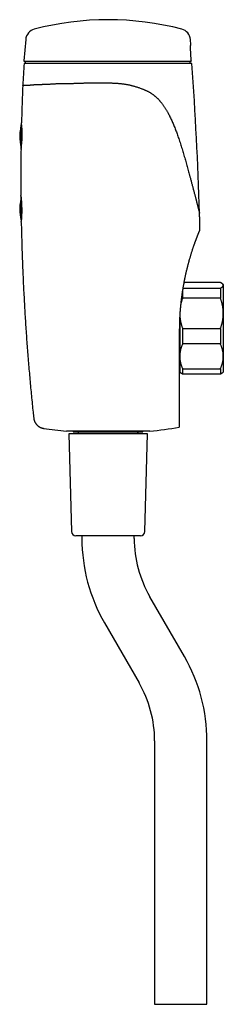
# Model space of a CAD drawing. Header units: millimetres. Extents: x 8 to 405, y 12 to 737.
# Tile 9 of 12: x 28 to 98, y 399 to 737. Entities that reach past the tile are written whole.
import ezdxf

# ---------------------------------------------------------------- set-up
doc = ezdxf.new("R2010")
doc.units = ezdxf.units.MM

msp = doc.modelspace()

# ---------------------------------------------------------------- linework, layer by layer
at = {"color": 7, "linetype": 'Continuous', "lineweight": 30}
for p, q in [((29.84, 730.29), (29.2, 723)), ((86.66, 728.48), (86.5, 730.29)), ((87.02, 722.08), (29.32, 722.08)), ((86.61, 722.78), (29.4, 722.78)), ((29.67, 722.78), (29.67, 722.08)), ((86.4, 722.08), (86.41, 722.78)), ((28.41, 701.39), (28.28, 701.39)), ((28.28, 701.39), (28.28, 692.83)), ((28.41, 693.74), (28.41, 701.49)), ((28.19, 676.68), (28.19, 676.68)), ((28.28, 676.07), (28.28, 667.78)), ((28.41, 668.25), (28.41, 675.04)), ((28.28, 667.78), (28.36, 667.78)), ((28.32, 667.48), (28.32, 667.48)), ((96.8, 646.82), (84.24, 646.82)), ((97.8, 646.08), (97.58, 646.31)), ((97.8, 646.08), (97.8, 645.86)), ((83.8, 644.33), (83.8, 641.47)), ((83.9, 644.91), (96.8, 644.91)), ((96.8, 644.91), (96.8, 641.47)), ((97.8, 645.86), (97.8, 636.25)), ((96.8, 641.47), (83.8, 641.47)), ((97.8, 636.25), (97.8, 621.47)), ((82.8, 634.99), (82.8, 621.47)), ((83.8, 631.02), (83.8, 625.74)), ((83.8, 631.02), (96.8, 631.02)), ((96.8, 631.02), (96.8, 625.74)), ((96.8, 625.74), (83.8, 625.74)), ((82.8, 621.47), (82.8, 616.08)), ((97.8, 621.47), (97.8, 616.08)), ((82.8, 616.08), (83.03, 615.86)), ((83.8, 617.19), (96.8, 617.19)), ((83.8, 617.19), (83.8, 615.35)), ((96.8, 617.19), (96.8, 615.35)), ((97.58, 615.86), (97.8, 616.08)), ((96.8, 615.35), (83.8, 615.35)), ((72.48, 595.77), (43.85, 595.77)), ((46.17, 595.77), (46.17, 595.58)), ((46.17, 595.58), (70.17, 595.58)), ((70.17, 595.58), (70.17, 595.77)), ((82.67, 597.19), (82.67, 597.1)), ((44.67, 594.83), (45.55, 561.29)), ((71.67, 594.83), (44.67, 594.83)), ((48.02, 595.08), (48.02, 594.83)), ((68.32, 594.83), (68.32, 595.08)), ((70.79, 561.29), (71.67, 594.83)), ((52.75, 559.83), (47.05, 559.83)), ((49.17, 559.83), (49.17, 558.92)), ((69.29, 559.83), (52.75, 559.83)), ((67.17, 558.92), (67.17, 559.83)), ((84.4, 518.36), (72.53, 538.92)), ((56.94, 529.92), (68.81, 509.36)), ((74.17, 489.36), (74.17, 398.92)), ((92.17, 398.92), (92.17, 489.36)), ((74.17, 398.92), (92.17, 398.92))]:
    msp.add_line(p, q, dxfattribs=at)
at = {"color": 7, "linetype": 'Continuous', "lineweight": 30, "flags": 128}
msp.add_lwpolyline([(28.42, 701.52), (28.41, 701.51), (28.41, 701.49)], dxfattribs=at)
at = {"color": 7, "linetype": 'Continuous', "lineweight": 30}
for centre, radius, start, end in [((58.17, 637.08), 100, 75.3085, 104.6915), ((33.82, 729.94), 4, 104.6915, 175), ((82.51, 729.94), 4, 5, 75.3085), ((1525.82, 619.76), 1500, 176.08862, 176.37815), ((29.4, 722.98), 0.2, 175, 270), ((-1409.49, 619.76), 1500, 1.94495, 3.91138), ((-2.69, 697.66), 31.35, 350.5023, 7.3787), ((-3.27, 671.65), 31.87, 352.4963, 9.096), ((58.17, 745.08), 150, 261.4937, 264.5236), ((47.52, 595.08), 0.5, 0, 90), ((68.82, 595.08), 0.5, 90, 180), ((58.17, 745.08), 150, 275.4764, 279.4004), ((47.05, 561.33), 1.5, 181.5, 270), ((107.17, 558.92), 58, 180, 210), ((107.17, 558.92), 40, 180, 210), ((69.29, 561.33), 1.5, 270, 358.5), ((34.17, 489.36), 58, 0, 30), ((34.17, 489.36), 40, 0, 30)]:
    msp.add_arc(centre, radius, start, end, dxfattribs=at)
for points, knots in [([(86.51, 727.1), (86.51, 727.12), (86.51, 727.16), (86.5, 727.22), (86.5, 727.28), (86.5, 727.35), (86.5, 727.42), (86.5, 727.5), (86.5, 727.58), (86.5, 727.65), (86.51, 727.72), (86.51, 727.79), (86.52, 727.86), (86.52, 727.92), (86.53, 727.99), (86.54, 728.05), (86.55, 728.1), (86.56, 728.15), (86.57, 728.2), (86.57, 728.23), (86.58, 728.27), (86.59, 728.3), (86.6, 728.33), (86.61, 728.36), (86.62, 728.4), (86.63, 728.42), (86.64, 728.45), (86.65, 728.46), (86.66, 728.47), (86.66, 728.48), (86.66, 728.48), (86.66, 728.48)], [0, 0, 0, 0, 0.014637, 0.029363, 0.044192, 0.059097, 0.080561, 0.102196, 0.124015, 0.145955, 0.169017, 0.19487, 0.220828, 0.251236, 0.281752, 0.313571, 0.345466, 0.377553, 0.409689, 0.442048, 0.474439, 0.50698, 0.539544, 0.588689, 0.637881, 0.696092, 0.754345, 0.826426, 0.898552, 0.970026, 1, 1, 1, 1]), ([(86.77, 723), (86.75, 723.34), (86.7, 724.03), (86.64, 725.05), (86.57, 726.07), (86.53, 726.76), (86.51, 727.1)], [0, 0, 0, 0, 0.249967, 0.499945, 0.749963, 1, 1, 1, 1]), ([(86.77, 723), (86.77, 722.99), (86.77, 722.98), (86.77, 722.96), (86.76, 722.93), (86.76, 722.91), (86.75, 722.89), (86.74, 722.87), (86.72, 722.84), (86.7, 722.82), (86.69, 722.81), (86.67, 722.8), (86.65, 722.79), (86.63, 722.78), (86.62, 722.78), (86.61, 722.78)], [0, 0, 0, 0, 0.048742, 0.09921, 0.148157, 0.198512, 0.264191, 0.331716, 0.433259, 0.537513, 0.621253, 0.705645, 0.791702, 0.878203, 1, 1, 1, 1]), ([(28.82, 714.52), (28.81, 714.24), (28.76, 713.11), (28.69, 711.12), (28.6, 708.56), (28.52, 705.99), (28.45, 703.7), (28.41, 702.26), (28.4, 701.68)], [0, 0, 0, 0, 0.0658748, 0.2647102, 0.4641738, 0.6642372, 0.8648719, 1, 1, 1, 1]), ([(28.82, 714.52), (28.82, 714.52), (28.82, 714.52), (28.83, 714.52), (28.85, 714.53), (28.88, 714.54), (28.91, 714.55), (28.95, 714.56), (29, 714.57), (29.06, 714.58), (29.12, 714.59), (29.19, 714.59), (29.26, 714.6), (29.33, 714.61), (29.41, 714.61), (29.5, 714.61), (29.6, 714.62), (29.71, 714.62), (29.83, 714.62), (29.95, 714.61), (30.09, 714.61), (30.22, 714.61), (30.36, 714.61), (30.49, 714.61), (30.63, 714.61), (30.78, 714.61), (30.93, 714.62), (31.09, 714.63), (31.27, 714.64), (31.46, 714.66), (31.66, 714.68), (31.87, 714.7), (32.08, 714.72), (32.32, 714.74), (32.59, 714.76), (32.89, 714.79), (33.2, 714.81), (33.52, 714.83), (33.86, 714.84), (34.18, 714.86), (34.51, 714.87), (34.82, 714.87), (35.15, 714.88), (35.48, 714.88), (35.82, 714.89), (36.16, 714.89), (36.5, 714.9), (36.84, 714.91), (37.19, 714.93), (37.54, 714.95), (37.9, 714.97), (38.29, 714.99), (38.72, 715.02), (39.18, 715.05), (39.65, 715.08), (40.13, 715.1), (40.61, 715.13), (41.08, 715.15), (41.54, 715.16), (41.98, 715.17), (42.43, 715.18), (42.88, 715.19), (43.34, 715.19), (43.79, 715.2), (44.23, 715.2), (44.67, 715.2), (45.11, 715.2), (45.56, 715.21), (46.01, 715.22), (46.47, 715.23), (46.95, 715.24), (47.45, 715.26), (47.94, 715.28), (48.45, 715.3), (48.95, 715.32), (49.46, 715.33), (49.97, 715.35), (50.49, 715.36), (51.02, 715.37), (51.55, 715.38), (52.09, 715.39), (52.62, 715.39), (53.16, 715.39), (53.71, 715.38), (54.25, 715.38), (54.8, 715.37), (55.35, 715.36), (55.9, 715.36), (56.45, 715.35), (56.82, 715.35), (57.01, 715.35)], [0, 0, 0, 0, 0.008671, 0.019357, 0.030099, 0.040843, 0.051587, 0.062329, 0.072573, 0.082817, 0.09307, 0.103324, 0.1124, 0.121475, 0.130557, 0.13964, 0.150164, 0.160688, 0.171212, 0.18176, 0.192309, 0.202858, 0.212034, 0.22121, 0.230385, 0.23958, 0.248774, 0.257969, 0.268468, 0.278969, 0.289468, 0.299994, 0.310521, 0.321047, 0.334396, 0.347745, 0.361094, 0.374493, 0.387894, 0.401294, 0.413065, 0.424838, 0.436609, 0.448415, 0.460222, 0.472028, 0.483148, 0.494268, 0.505388, 0.516542, 0.527696, 0.538851, 0.55241, 0.565971, 0.57953, 0.593142, 0.606756, 0.620368, 0.632198, 0.644029, 0.655859, 0.667725, 0.679593, 0.691459, 0.702484, 0.713509, 0.724534, 0.735588, 0.746643, 0.757698, 0.769556, 0.781417, 0.793278, 0.805137, 0.817058, 0.828982, 0.840906, 0.852828, 0.865019, 0.877213, 0.889407, 0.901598, 0.913861, 0.926125, 0.93839, 0.950653, 0.96298, 0.975308, 0.987654, 1, 1, 1, 1]), ([(57.01, 715.35), (57.12, 715.35), (57.35, 715.35), (57.69, 715.35), (58.03, 715.36), (58.41, 715.35), (58.83, 715.35), (59.28, 715.35), (59.73, 715.34), (60.19, 715.32), (60.64, 715.3), (61.09, 715.28), (61.54, 715.24), (61.99, 715.21), (62.44, 715.16), (62.89, 715.11), (63.34, 715.05), (63.76, 714.99), (64.13, 714.93), (64.47, 714.88), (64.8, 714.81), (65.16, 714.74), (65.54, 714.66), (65.95, 714.57), (66.35, 714.47), (66.78, 714.35), (67.26, 714.22), (67.76, 714.07), (68.27, 713.91), (68.77, 713.75), (69.26, 713.58), (69.71, 713.41), (70.1, 713.26), (70.45, 713.12), (70.79, 712.98), (71.13, 712.82), (71.47, 712.66), (71.8, 712.5), (72.13, 712.32), (72.44, 712.15), (72.73, 711.97), (73, 711.8), (73.26, 711.62), (73.53, 711.44), (73.79, 711.25), (74.03, 711.06), (74.27, 710.87), (74.49, 710.68), (74.71, 710.48), (74.93, 710.28), (75.14, 710.07), (75.36, 709.85), (75.58, 709.62), (75.8, 709.38), (76.02, 709.13), (76.23, 708.88), (76.44, 708.62), (76.66, 708.34), (76.89, 708.04), (77.13, 707.7), (77.36, 707.37), (77.58, 707.03), (77.81, 706.68), (78.02, 706.32), (78.24, 705.96), (78.46, 705.59), (78.7, 705.15), (78.97, 704.64), (79.28, 704.04), (79.6, 703.41), (79.91, 702.76), (80.21, 702.1), (80.51, 701.42), (80.8, 700.72), (81.09, 700), (81.38, 699.28), (81.65, 698.55), (81.92, 697.83), (82.19, 697.05), (82.48, 696.23), (82.77, 695.35), (83.06, 694.48), (83.33, 693.61), (83.61, 692.73), (83.87, 691.86), (84.14, 690.98), (84.39, 690.1), (84.65, 689.23), (84.9, 688.35), (85.14, 687.48), (85.38, 686.61), (85.62, 685.74), (85.86, 684.87), (86.05, 684.16), (86.21, 683.58), (86.33, 683.11), (86.47, 682.6), (86.61, 682.06), (86.76, 681.51), (86.9, 680.97), (87.05, 680.43), (87.19, 679.9), (87.33, 679.37), (87.47, 678.84), (87.61, 678.32), (87.74, 677.8), (87.88, 677.29), (88.01, 676.8), (88.13, 676.33), (88.24, 675.92), (88.33, 675.57), (88.41, 675.28), (88.48, 674.99), (88.56, 674.7), (88.63, 674.43), (88.7, 674.15), (88.77, 673.88), (88.84, 673.62), (88.9, 673.38), (88.96, 673.17), (89.01, 672.98), (89.05, 672.8), (89.1, 672.61), (89.15, 672.43), (89.2, 672.24), (89.25, 672.06), (89.29, 671.89), (89.33, 671.72), (89.37, 671.56), (89.41, 671.42), (89.45, 671.29), (89.48, 671.18), (89.5, 671.08), (89.53, 670.99), (89.55, 670.92), (89.57, 670.85), (89.59, 670.78), (89.6, 670.73), (89.62, 670.69), (89.63, 670.66), (89.64, 670.64), (89.64, 670.64), (89.65, 670.64), (89.65, 670.65), (89.65, 670.67), (89.65, 670.67)], [0, 0, 0, 0, 0.004812, 0.009624, 0.014438, 0.019252, 0.025619, 0.031985, 0.038351, 0.044735, 0.05112, 0.057503, 0.063927, 0.07035, 0.076774, 0.083222, 0.08967, 0.096118, 0.101036, 0.105954, 0.110877, 0.115799, 0.121785, 0.127771, 0.133765, 0.13976, 0.14754, 0.155322, 0.163102, 0.170915, 0.178728, 0.18654, 0.192194, 0.19785, 0.203505, 0.20916, 0.214852, 0.220545, 0.226239, 0.231931, 0.23688, 0.241829, 0.246778, 0.251748, 0.256719, 0.261689, 0.266238, 0.270788, 0.275337, 0.279902, 0.284467, 0.289032, 0.294084, 0.299137, 0.304189, 0.309257, 0.314325, 0.319393, 0.325606, 0.331819, 0.338032, 0.344262, 0.350493, 0.356723, 0.363226, 0.369729, 0.376232, 0.386, 0.395768, 0.406667, 0.417567, 0.428476, 0.439385, 0.450938, 0.462492, 0.474052, 0.485612, 0.497199, 0.508787, 0.522466, 0.536146, 0.549832, 0.563519, 0.577208, 0.590897, 0.604598, 0.618299, 0.632003, 0.645707, 0.659424, 0.673141, 0.686864, 0.700586, 0.714319, 0.721186, 0.728054, 0.736887, 0.745721, 0.754555, 0.763399, 0.772243, 0.781087, 0.789948, 0.798809, 0.80767, 0.816553, 0.825437, 0.834319, 0.842545, 0.85077, 0.856263, 0.861756, 0.86725, 0.872603, 0.877957, 0.88331, 0.888681, 0.894052, 0.899422, 0.903509, 0.907596, 0.911689, 0.915782, 0.92024, 0.924698, 0.929169, 0.933639, 0.938155, 0.94267, 0.947206, 0.951742, 0.955322, 0.958906, 0.96249, 0.966073, 0.969652, 0.973366, 0.977086, 0.980807, 0.984525, 0.988238, 0.991335, 0.994436, 0.997537, 1, 1, 1, 1]), ([(28.28, 701.39), (28.25, 701.17), (28.18, 700.68), (28.07, 699.91), (27.98, 699.27), (27.92, 698.82), (27.89, 698.57), (27.86, 698.33), (27.83, 698.08), (27.81, 697.83), (27.79, 697.58), (27.77, 697.33), (27.77, 697.17), (27.77, 697.08)], [0, 0, 0, 0, 0.149433, 0.344647, 0.539861, 0.597379, 0.654898, 0.712416, 0.769934, 0.827456, 0.884977, 0.942487, 1, 1, 1, 1]), ([(27.77, 697.08), (27.77, 697), (27.77, 696.85), (27.78, 696.61), (27.8, 696.37), (27.83, 696.14), (27.85, 695.9), (27.9, 695.56), (27.96, 695.11), (28.05, 694.41), (28.16, 693.65), (28.24, 693.06), (28.28, 692.81)], [0, 0, 0, 0, 0.055, 0.109997, 0.165003, 0.220012, 0.275017, 0.330022, 0.459675, 0.58933, 0.820855, 1, 1, 1, 1]), ([(28.23, 692.48), (28.22, 691.54), (28.2, 689.64), (28.18, 686.78), (28.17, 683.89), (28.17, 681.01), (28.18, 678.6), (28.19, 677.16), (28.2, 676.68)], [0, 0, 0, 0, 0.179037, 0.361092, 0.543503, 0.72624, 0.909275, 1, 1, 1, 1]), ([(28.26, 676.23), (28.24, 676.07), (28.17, 675.63), (28.07, 674.91), (27.98, 674.27), (27.92, 673.82), (27.89, 673.57), (27.86, 673.33), (27.83, 673.08), (27.81, 672.83), (27.79, 672.58), (27.77, 672.33), (27.77, 672.17), (27.77, 672.08)], [0, 0, 0, 0, 0.116925, 0.319599, 0.522274, 0.581991, 0.641708, 0.701424, 0.761141, 0.820862, 0.880581, 0.940289, 1, 1, 1, 1]), ([(27.77, 672.08), (27.77, 672), (27.77, 671.85), (27.78, 671.61), (27.8, 671.37), (27.83, 671.14), (27.85, 670.9), (27.9, 670.56), (27.96, 670.11), (28.05, 669.41), (28.16, 668.64), (28.25, 668.04), (28.28, 667.78)], [0, 0, 0, 0, 0.054655, 0.109307, 0.163968, 0.218632, 0.273293, 0.327952, 0.456793, 0.585634, 0.815707, 1, 1, 1, 1]), ([(89.7, 664.95), (89.7, 665.02), (89.69, 665.29), (89.69, 665.75), (89.69, 666.34), (89.68, 666.94), (89.68, 667.56), (89.67, 668.18), (89.67, 668.82), (89.66, 669.48), (89.65, 670.09), (89.65, 670.49), (89.65, 670.67)], [0, 0, 0, 0, 0.037733, 0.138922, 0.242256, 0.347735, 0.455357, 0.56512, 0.677022, 0.791061, 0.907235, 1, 1, 1, 1]), ([(28.32, 667.48), (28.33, 667.18), (28.35, 665.92), (28.4, 663.71), (28.48, 660.85), (28.57, 657.92), (28.67, 654.91), (28.79, 651.82), (28.92, 648.73), (29.06, 645.65), (29.22, 642.56), (29.38, 639.54), (29.55, 636.58), (29.73, 633.68), (29.92, 630.79), (30.12, 627.89), (30.33, 625.01), (30.56, 622.13), (30.79, 619.25), (31.03, 616.38), (31.28, 613.52), (31.54, 610.69), (31.81, 607.87), (32.09, 605.08), (32.35, 602.55), (32.52, 600.94), (32.59, 600.26)], [0, 0, 0, 0, 0.013651, 0.056045, 0.098465, 0.140905, 0.18675, 0.232603, 0.278455, 0.324296, 0.37012, 0.415917, 0.459064, 0.502174, 0.545238, 0.588249, 0.631201, 0.674086, 0.716896, 0.759625, 0.802265, 0.844809, 0.886493, 0.928069, 0.969532, 1, 1, 1, 1]), ([(89.7, 664.95), (89.7, 664.95), (89.7, 664.95), (89.69, 664.94), (89.69, 664.93), (89.68, 664.91), (89.67, 664.89), (89.65, 664.85), (89.64, 664.8), (89.61, 664.75), (89.59, 664.69), (89.56, 664.62), (89.53, 664.55), (89.5, 664.49), (89.48, 664.42), (89.44, 664.34), (89.4, 664.24), (89.36, 664.13), (89.31, 664.01), (89.25, 663.88), (89.2, 663.74), (89.14, 663.6), (89.08, 663.46), (89.03, 663.31), (88.96, 663.16), (88.9, 663), (88.84, 662.83), (88.77, 662.66), (88.7, 662.49), (88.64, 662.31), (88.57, 662.13), (88.49, 661.93), (88.41, 661.73), (88.33, 661.51), (88.25, 661.29), (88.17, 661.06), (88.08, 660.83), (87.99, 660.58), (87.89, 660.3), (87.79, 660.01), (87.68, 659.71), (87.58, 659.4), (87.47, 659.09), (87.36, 658.77), (87.25, 658.44), (87.14, 658.11), (87.03, 657.77), (86.92, 657.41), (86.79, 657.02), (86.67, 656.61), (86.54, 656.2), (86.41, 655.78), (86.29, 655.35), (86.17, 654.94), (86.05, 654.54), (85.94, 654.15), (85.84, 653.76), (85.73, 653.36), (85.62, 652.96), (85.53, 652.59), (85.44, 652.24), (85.36, 651.93), (85.28, 651.61), (85.19, 651.22), (85.08, 650.77), (84.95, 650.24), (84.83, 649.71), (84.72, 649.18), (84.6, 648.64), (84.49, 648.1), (84.38, 647.56), (84.27, 647.01), (84.17, 646.46), (84.07, 645.91), (83.97, 645.35), (83.88, 644.8), (83.79, 644.24), (83.7, 643.67), (83.61, 643.11), (83.53, 642.54), (83.46, 641.97), (83.38, 641.4), (83.31, 640.82), (83.24, 640.24), (83.18, 639.66), (83.12, 639.08), (83.06, 638.5), (83.01, 637.9), (82.95, 637.27), (82.9, 636.62), (82.86, 635.97), (82.82, 635.31), (82.78, 634.66), (82.75, 634.01), (82.73, 633.36), (82.71, 632.7), (82.69, 632.05), (82.68, 631.39), (82.67, 630.74), (82.67, 630.3), (82.67, 630.08)], [0, 0, 0, 0, 0.003829, 0.009312, 0.014806, 0.0203, 0.027683, 0.035066, 0.042449, 0.049887, 0.057327, 0.064766, 0.070386, 0.076007, 0.081638, 0.087269, 0.094791, 0.102315, 0.109838, 0.117408, 0.124979, 0.132549, 0.139724, 0.1469, 0.154076, 0.161284, 0.168493, 0.175702, 0.182765, 0.189829, 0.196904, 0.203979, 0.211826, 0.219674, 0.227522, 0.235397, 0.243274, 0.25115, 0.260551, 0.269953, 0.279354, 0.288791, 0.29823, 0.307668, 0.317314, 0.326959, 0.336617, 0.346276, 0.357538, 0.368802, 0.380064, 0.391363, 0.402663, 0.413962, 0.424041, 0.434122, 0.444202, 0.454301, 0.4644, 0.474499, 0.482412, 0.490325, 0.498241, 0.506158, 0.519043, 0.531929, 0.544815, 0.557727, 0.57064, 0.583553, 0.596561, 0.609569, 0.622577, 0.635607, 0.648638, 0.661667, 0.674839, 0.688011, 0.701182, 0.714373, 0.727564, 0.740755, 0.754064, 0.767373, 0.780682, 0.794008, 0.807335, 0.820661, 0.835606, 0.850553, 0.865452, 0.880352, 0.895261, 0.91017, 0.925107, 0.940044, 0.954991, 0.969937, 0.984967, 1, 1, 1, 1]), ([(97.8, 645.86), (97.8, 645.87), (97.8, 645.9), (97.79, 645.96), (97.77, 646.02), (97.75, 646.09), (97.71, 646.15), (97.66, 646.22), (97.6, 646.29), (97.53, 646.35), (97.45, 646.42), (97.37, 646.48), (97.28, 646.55), (97.17, 646.61), (97.06, 646.68), (96.94, 646.75), (96.85, 646.79), (96.8, 646.82)], [0, 0, 0, 0, 0.034083, 0.099973, 0.165873, 0.231764, 0.301216, 0.37069, 0.440165, 0.50962, 0.576747, 0.643883, 0.711011, 0.783249, 0.855503, 0.927759, 1, 1, 1, 1]), ([(96.8, 644.91), (96.84, 644.93), (96.93, 644.97), (97.05, 645.03), (97.16, 645.1), (97.27, 645.17), (97.37, 645.24), (97.46, 645.31), (97.54, 645.38), (97.61, 645.45), (97.67, 645.52), (97.72, 645.59), (97.76, 645.67), (97.79, 645.73), (97.8, 645.8), (97.8, 645.84), (97.8, 645.86)], [0, 0, 0, 0, 0.068316, 0.136637, 0.204951, 0.279502, 0.354086, 0.428678, 0.503254, 0.577798, 0.651491, 0.72521, 0.798927, 0.872617, 0.936308, 1, 1, 1, 1]), ([(83.8, 641.47), (83.75, 641.33), (83.65, 641.06), (83.51, 640.64), (83.39, 640.22), (83.27, 639.79), (83.18, 639.46), (83.14, 639.26), (83.13, 639.21)], [0, 0, 0, 0, 0.185837, 0.371725, 0.557604, 0.743428, 0.93043, 1, 1, 1, 1]), ([(97.8, 636.25), (97.8, 636.36), (97.8, 636.59), (97.79, 636.94), (97.76, 637.29), (97.73, 637.64), (97.69, 637.97), (97.65, 638.28), (97.6, 638.57), (97.54, 638.9), (97.46, 639.28), (97.36, 639.69), (97.26, 640.06), (97.16, 640.42), (97.05, 640.77), (96.93, 641.12), (96.84, 641.36), (96.8, 641.47)], [0, 0, 0, 0, 0.065449, 0.130927, 0.196415, 0.261895, 0.327346, 0.382404, 0.437467, 0.492526, 0.57355, 0.654575, 0.723644, 0.792733, 0.861832, 0.930927, 1, 1, 1, 1]), ([(96.8, 631.02), (96.85, 631.15), (96.95, 631.42), (97.08, 631.82), (97.21, 632.23), (97.32, 632.64), (97.43, 633.06), (97.52, 633.48), (97.6, 633.89), (97.66, 634.29), (97.71, 634.66), (97.75, 635.02), (97.77, 635.37), (97.79, 635.72), (97.8, 636.02), (97.8, 636.19), (97.8, 636.25)], [0, 0, 0, 0, 0.079536, 0.159092, 0.238645, 0.318177, 0.398178, 0.478178, 0.557348, 0.636517, 0.702909, 0.769332, 0.835764, 0.902185, 0.968576, 1, 1, 1, 1]), ([(82.83, 635.44), (82.83, 635.42), (82.83, 635.3), (82.85, 635.06), (82.89, 634.73), (82.93, 634.36), (83, 633.97), (83.07, 633.55), (83.16, 633.13), (83.26, 632.72), (83.38, 632.29), (83.51, 631.86), (83.65, 631.44), (83.75, 631.16), (83.8, 631.02)], [0, 0, 0, 0, 0.008024, 0.0828844, 0.1577354, 0.232555, 0.3269048, 0.4212553, 0.5139373, 0.6066201, 0.7049472, 0.8033042, 0.9016661, 1, 1, 1, 1]), ([(82.67, 630.08), (82.67, 629.47), (82.67, 628.24), (82.67, 626.39), (82.67, 624.55), (82.67, 622.71), (82.67, 620.87), (82.67, 619.02), (82.67, 617.19), (82.67, 615.96), (82.67, 614.73), (82.67, 613.51), (82.67, 611.67), (82.67, 609.84), (82.67, 608), (82.67, 606.17), (82.67, 604.33), (82.67, 602.49), (82.67, 601.27), (82.67, 600.66)], [0, 0, 0, 0, 0.062443, 0.124886, 0.18733, 0.249772, 0.312215, 0.374659, 0.437103, 0.499546, 0.49963, 0.562052, 0.624475, 0.686898, 0.74932, 0.81199, 0.87466, 0.937331, 1, 1, 1, 1]), ([(83.8, 625.74), (83.75, 625.63), (83.65, 625.4), (83.51, 625.06), (83.39, 624.72), (83.27, 624.37), (83.16, 624.02), (83.08, 623.71), (83.02, 623.43), (82.97, 623.2), (82.92, 622.94), (82.88, 622.66), (82.85, 622.37), (82.82, 622.07), (82.81, 621.77), (82.8, 621.57), (82.8, 621.47)], [0, 0, 0, 0, 0.0820242, 0.1640709, 0.2461138, 0.3281325, 0.410671, 0.4932087, 0.5476221, 0.6020402, 0.6564531, 0.7251409, 0.7938627, 0.8625946, 0.9313141, 1, 1, 1, 1]), ([(97.8, 621.47), (97.8, 621.52), (97.8, 621.66), (97.79, 621.89), (97.78, 622.17), (97.75, 622.44), (97.72, 622.72), (97.67, 623.02), (97.61, 623.34), (97.53, 623.68), (97.44, 624.02), (97.34, 624.36), (97.22, 624.7), (97.09, 625.05), (96.95, 625.4), (96.85, 625.63), (96.8, 625.74)], [0, 0, 0, 0, 0.034083, 0.097392, 0.160726, 0.22407, 0.287407, 0.350717, 0.430548, 0.51038, 0.588809, 0.667239, 0.750414, 0.833614, 0.916819, 1, 1, 1, 1]), ([(82.8, 621.47), (82.8, 621.42), (82.8, 621.28), (82.81, 621.04), (82.83, 620.77), (82.85, 620.49), (82.89, 620.22), (82.94, 619.92), (83, 619.6), (83.07, 619.26), (83.16, 618.92), (83.27, 618.58), (83.38, 618.23), (83.51, 617.88), (83.65, 617.54), (83.75, 617.31), (83.8, 617.19)], [0, 0, 0, 0, 0.034083, 0.097392, 0.160726, 0.22407, 0.287407, 0.350717, 0.430548, 0.51038, 0.588809, 0.667239, 0.750414, 0.833614, 0.916819, 1, 1, 1, 1]), ([(96.8, 617.19), (96.85, 617.31), (96.95, 617.53), (97.09, 617.87), (97.22, 618.22), (97.34, 618.57), (97.44, 618.92), (97.52, 619.23), (97.59, 619.5), (97.64, 619.74), (97.68, 619.99), (97.72, 620.27), (97.76, 620.57), (97.78, 620.87), (97.8, 621.17), (97.8, 621.37), (97.8, 621.47)], [0, 0, 0, 0, 0.082024, 0.164071, 0.246114, 0.328133, 0.410671, 0.493209, 0.547622, 0.60204, 0.656453, 0.725141, 0.793863, 0.862595, 0.931314, 1, 1, 1, 1]), ([(83.8, 615.35), (83.76, 615.37), (83.67, 615.42), (83.55, 615.48), (83.43, 615.55), (83.34, 615.61), (83.26, 615.67), (83.19, 615.72), (83.13, 615.76), (83.07, 615.81), (83.04, 615.84), (83.03, 615.86)], [0, 0, 0, 0, 0.133214, 0.266428, 0.399864, 0.533298, 0.628659, 0.724019, 0.819485, 0.914951, 1, 1, 1, 1]), ([(97.58, 615.86), (97.56, 615.84), (97.52, 615.8), (97.45, 615.74), (97.36, 615.68), (97.28, 615.62), (97.19, 615.56), (97.08, 615.5), (96.96, 615.43), (96.85, 615.38), (96.8, 615.35)], [0, 0, 0, 0, 0.089273, 0.236291, 0.349793, 0.463295, 0.576963, 0.690631, 0.845274, 1, 1, 1, 1]), ([(32.59, 600.26), (32.6, 600.24), (32.6, 600.18), (32.62, 600.09), (32.63, 599.99), (32.65, 599.88), (32.68, 599.77), (32.7, 599.67), (32.73, 599.56), (32.76, 599.46), (32.8, 599.36), (32.83, 599.26), (32.87, 599.16), (32.92, 599.06), (32.96, 598.96), (33.01, 598.87), (33.06, 598.77), (33.11, 598.68), (33.16, 598.59), (33.22, 598.5), (33.28, 598.41), (33.34, 598.33), (33.4, 598.24), (33.47, 598.16), (33.54, 598.08), (33.61, 598), (33.68, 597.93), (33.75, 597.85), (33.82, 597.78), (33.9, 597.71), (33.98, 597.64), (34.06, 597.58), (34.14, 597.51), (34.22, 597.45), (34.3, 597.39), (34.39, 597.34), (34.47, 597.28), (34.56, 597.23), (34.65, 597.18), (34.73, 597.14), (34.82, 597.09), (34.91, 597.05), (35, 597.01), (35.09, 596.97), (35.18, 596.94), (35.27, 596.91), (35.36, 596.88), (35.45, 596.85), (35.54, 596.82), (35.63, 596.8), (35.72, 596.78), (35.81, 596.76), (35.89, 596.75), (35.95, 596.74), (35.98, 596.73), (35.98, 596.73)], [0, 0, 0, 0, 0.011967, 0.032604, 0.05321, 0.073785, 0.094329, 0.114842, 0.135324, 0.155774, 0.176192, 0.196578, 0.216932, 0.237252, 0.257538, 0.27779, 0.298008, 0.318189, 0.338334, 0.358442, 0.378511, 0.398542, 0.418531, 0.438479, 0.458384, 0.478243, 0.498057, 0.517823, 0.537538, 0.557201, 0.576809, 0.59636, 0.615851, 0.635278, 0.654639, 0.673928, 0.693142, 0.712276, 0.731324, 0.75028, 0.769138, 0.787888, 0.806523, 0.825032, 0.843403, 0.861623, 0.879675, 0.897541, 0.915199, 0.932622, 0.949777, 0.966624, 0.983113, 0.999172, 1, 1, 1, 1]), ([(82.67, 600.66), (82.67, 600.6), (82.67, 600.49), (82.67, 600.33), (82.67, 600.17), (82.67, 600.01), (82.67, 599.86), (82.67, 599.71), (82.67, 599.57), (82.67, 599.43), (82.67, 599.29), (82.67, 599.16), (82.67, 599.04), (82.67, 598.91), (82.67, 598.79), (82.67, 598.67), (82.67, 598.56), (82.67, 598.45), (82.67, 598.35), (82.67, 598.26), (82.67, 598.16), (82.67, 598.07), (82.67, 597.98), (82.67, 597.9), (82.67, 597.82), (82.67, 597.75), (82.67, 597.68), (82.67, 597.62), (82.67, 597.56), (82.67, 597.5), (82.67, 597.44), (82.67, 597.39), (82.67, 597.34), (82.67, 597.3), (82.67, 597.26), (82.67, 597.23), (82.67, 597.21), (82.67, 597.2), (82.67, 597.19)], [0, 0, 0, 0, 0.0185826, 0.0372301, 0.055909, 0.0745741, 0.0931715, 0.1124787, 0.1318048, 0.1511166, 0.1709697, 0.1908369, 0.2106937, 0.2329404, 0.2552095, 0.2774842, 0.2997385, 0.3225692, 0.3454135, 0.3682611, 0.3910962, 0.4188078, 0.4465332, 0.4742622, 0.5019788, 0.5299325, 0.5578866, 0.5853075, 0.6127286, 0.6512969, 0.689872, 0.7284429, 0.773686, 0.8189393, 0.8642041, 0.909476, 0.9547458, 1, 1, 1, 1])]:
    msp.add_open_spline(points, degree=3, knots=knots, dxfattribs=at)

doc.saveas('drawing.dxf')
